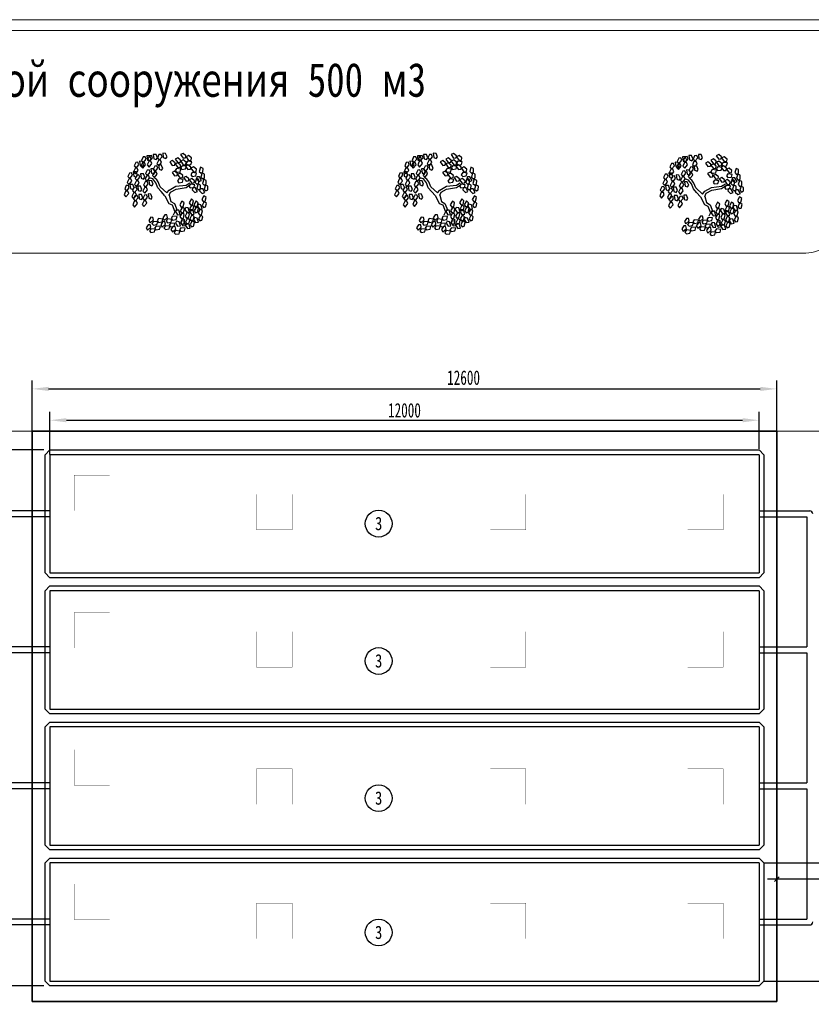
# Model space of a CAD drawing. Header units: millimetres. Extents: x 2842173 to 10151342, y -218675 to 375325.
# Tile 62 of 105: x 2856480 to 2869872, y 199283 to 215928. Entities that reach past the tile are written whole.
import ezdxf

# ---------------------------------------------------------------- set-up
doc = ezdxf.new("R2010")
doc.units = ezdxf.units.MM
doc.layers.get('Defpoints').update_dxf_attribs({"color": 255})
for name, color, linetype, lineweight in [('1轮廓实线层', 7, 'Continuous', 18), ('尺寸线层', 3, 'Continuous', 18), ('标注', 3, 'Continuous', 18), ('粗实线层', 7, 'Continuous', 35), ('金属管件', 2, 'Continuous', 18)]:
    doc.layers.add(name, color=color, linetype=linetype, lineweight=lineweight)
doc.layers.add('zelen', color=69, linetype='Continuous')
doc.styles.add('宋体', font='txt', dxfattribs={"width": 0.8})
doc.styles.add('标准', font='txt', dxfattribs={"width": 0.667})
doc.dimstyles.new('GB_尺寸', dxfattribs={"dimscale": 70, "dimtxt": 3.5, "dimasz": 4, "dimexe": 2, "dimexo": 0, "dimtad": 1, "dimdsep": 46, "dimtxsty": '标准', "dimblk": '_CAXARROW', "dimcen": 0, "dimdle": 8, "dimazin": 2, "dimtfac": 0.707107, "dimtdec": 3, "dimtmove": 2, "dimatfit": 3, "dimfxl": 1, "dimfrac": 2, "dimtolj": 1, "dimarcsym": 0})
doc.dimstyles.new('新', dxfattribs={"dimtxt": 150, "dimasz": 80, "dimexe": 50, "dimexo": 100, "dimgap": 50, "dimtad": 1, "dimdec": 0, "dimtxsty": '宋体', "dimblk": 'OBLIQUE', "dimcen": 2.5, "dimdle": 160, "dimclrd": 3, "dimadec": 0, "dimazin": 0, "dimtfac": 1, "dimtdec": 0, "dimtmove": 1, "dimatfit": 3, "dimfxl": 1, "dimtolj": 1, "dimarcsym": 0})

# ---------------------------------------------------------------- blocks, each defined once
blk = doc.blocks.new('_CAXARROW')
blk.add_hatch(color=0).paths.add_polyline_path([(0, 0), (-1, 0.125), (-1, -0.125)], flags=0)
blk = doc.blocks.new('*D111')
at = {"layer": 'Defpoints', "color": 0, "transparency": 16777216}
for p in [(2869289, 209687), (2856689, 208975), (2869289, 208975)]:
    blk.add_point(p, dxfattribs=at)
at = {"layer": '尺寸线层', "color": 0, "linetype": 'Continuous', "lineweight": -2, "transparency": 16777216}
for p, q in [((2856689, 208975), (2856689, 209827)), ((2869289, 208975), (2869289, 209827)), ((2856969, 209687), (2869009, 209687))]:
    blk.add_line(p, q, dxfattribs=at)
at = {"layer": '尺寸线层', "color": 0, "lineweight": -2, "transparency": 16777216, "xscale": 280, "yscale": 280, "zscale": 280, "rotation": 180}
blk.add_blockref('_CAXARROW', (2856689, 209687), dxfattribs=at)
at = {"layer": '尺寸线层', "color": 0, "lineweight": -2, "transparency": 16777216, "xscale": 280, "yscale": 280, "zscale": 280}
blk.add_blockref('_CAXARROW', (2869289, 209687), dxfattribs=at)
at = {"layer": '尺寸线层', "color": 0, "transparency": 16777216, "insert": (2863989, 209876), "char_height": 245, "attachment_point": 5, "style": '标准', "bg_fill": 3, "box_fill_scale": 1.1, "bg_fill_color": 256, "bg_fill_true_color": 13158600, "bg_fill_transparency": 0}
blk.add_mtext('\\A1;12600', dxfattribs=at)
blk = doc.blocks.new('*D112')
at = {"layer": 'Defpoints', "color": 0, "transparency": 16777216}
for p in [(2868989, 209157), (2856989, 208575), (2868989, 208675)]:
    blk.add_point(p, dxfattribs=at)
at = {"layer": '尺寸线层', "color": 0, "linetype": 'Continuous', "lineweight": -2, "transparency": 16777216}
for p, q in [((2856989, 208575), (2856989, 209297)), ((2868989, 208675), (2868989, 209297)), ((2857269, 209157), (2868709, 209157))]:
    blk.add_line(p, q, dxfattribs=at)
at = {"layer": '尺寸线层', "color": 0, "lineweight": -2, "transparency": 16777216, "xscale": 280, "yscale": 280, "zscale": 280, "rotation": 180}
blk.add_blockref('_CAXARROW', (2856989, 209157), dxfattribs=at)
at = {"layer": '尺寸线层', "color": 0, "lineweight": -2, "transparency": 16777216, "xscale": 280, "yscale": 280, "zscale": 280}
blk.add_blockref('_CAXARROW', (2868989, 209157), dxfattribs=at)
at = {"layer": '尺寸线层', "color": 0, "transparency": 16777216, "insert": (2862989, 209324), "char_height": 245, "attachment_point": 5, "style": '标准', "bg_fill": 3, "box_fill_scale": 1.1, "bg_fill_color": 256, "bg_fill_true_color": 13158600, "bg_fill_transparency": 0}
blk.add_mtext('\\A1;12000', dxfattribs=at)
blk = doc.blocks.new('_Oblique')
at = {"color": 0, "linetype": 'ByBlock', "lineweight": -2}
blk.add_line((-0.5, -0.5), (0.5, 0.5), dxfattribs=at)
blk = doc.blocks.new('*D113')
at = {"layer": 'Defpoints', "color": 0, "transparency": 16777216}
for p in [(2868969, 201675), (2868969, 199675), (2870337, 199675)]:
    blk.add_point(p, dxfattribs=at)
at = {"layer": '标注', "color": 3, "linetype": 'Continuous', "lineweight": -2, "transparency": 16777216}
blk.add_line((2870337, 201835), (2870337, 199515), dxfattribs=at)
at = {"layer": '标注', "color": 0, "linetype": 'Continuous', "lineweight": -2, "transparency": 16777216}
for p, q in [((2869069, 201675), (2870387, 201675)), ((2869069, 199675), (2870387, 199675))]:
    blk.add_line(p, q, dxfattribs=at)
at = {"layer": '标注', "color": 3, "lineweight": -2, "transparency": 16777216, "xscale": 80, "yscale": 80, "zscale": 80}
for p, rotation in [((2870337, 201675), 90), ((2870337, 199675), 270)]:
    blk.add_blockref('_Oblique', p, dxfattribs=dict(at, rotation=rotation))
at = {"layer": '标注', "color": 0, "transparency": 16777216, "insert": (2870212, 200675), "char_height": 150, "attachment_point": 5, "rotation": 90, "style": '宋体'}
blk.add_mtext('\\A1;3500', dxfattribs=at)
blk = doc.blocks.new('*D115')
at = {"layer": 'Defpoints', "color": 0, "transparency": 16777216}
for p in [(2869289, 202589), (2869289, 201398), (2873289, 201135)]:
    blk.add_point(p, dxfattribs=at)
at = {"layer": '标注', "color": 0, "linetype": 'Continuous', "lineweight": -2, "transparency": 16777216}
for p, q in [((2869289, 202489), (2869289, 201348)), ((2873289, 201235), (2873289, 201448))]:
    blk.add_line(p, q, dxfattribs=at)
at = {"layer": '标注', "color": 3, "linetype": 'Continuous', "lineweight": -2, "transparency": 16777216}
blk.add_line((2873449, 201398), (2869129, 201398), dxfattribs=at)
at = {"layer": '标注', "color": 3, "lineweight": -2, "transparency": 16777216, "xscale": 80, "yscale": 80, "zscale": 80, "rotation": 180}
blk.add_blockref('_Oblique', (2869289, 201398), dxfattribs=at)
at = {"layer": '标注', "color": 3, "lineweight": -2, "transparency": 16777216, "xscale": 80, "yscale": 80, "zscale": 80}
blk.add_blockref('_Oblique', (2873289, 201398), dxfattribs=at)
at = {"layer": '标注', "color": 0, "transparency": 16777216, "insert": (2871289, 201523), "char_height": 150, "attachment_point": 5, "style": '宋体'}
blk.add_mtext('\\A1;4000', dxfattribs=at)
blk = doc.blocks.new('z_98')
at = {"color": 92, "linetype": 'Continuous'}
for p, q in [((-219, 429), (-187, 456)), ((-187, 456), (-157, 442)), ((-1, 417), (16, 456)), ((16, 456), (48, 457)), ((48, 457), (42, 407)), ((-287, 359), (-237, 365)), ((-277, 327), (-287, 359)), ((-283, 404), (-250, 431)), ((-280, 380), (-283, 404)), ((-251, 376), (-280, 380)), ((-221, 417), (-251, 376)), ((-250, 431), (-221, 417)), ((-237, 365), (-219, 341)), ((-222, 354), (-189, 381)), ((-219, 329), (-222, 354)), ((-216, 405), (-219, 429)), ((-187, 401), (-216, 405)), ((-189, 381), (-160, 366)), ((-160, 366), (-189, 326)), ((-157, 442), (-187, 401)), ((-158, 378), (-125, 405)), ((-155, 354), (-158, 378)), ((-158, 321), (-126, 348)), ((-126, 350), (-155, 354)), ((-96, 391), (-126, 350)), ((-126, 348), (-96, 334)), ((-125, 405), (-96, 391)), ((-95, 346), (-62, 373)), ((-91, 321), (-95, 346)), ((-62, 373), (-33, 358)), ((-33, 358), (-62, 317)), ((14, 397), (-1, 417)), ((42, 407), (14, 397)), ((56, 418), (67, 445)), ((88, 379), (56, 418)), ((63, 350), (75, 377)), ((95, 311), (63, 350)), ((67, 445), (92, 442)), ((75, 377), (99, 374)), ((109, 404), (88, 379)), ((92, 442), (109, 404)), ((99, 374), (117, 336)), ((110, 404), (126, 444)), ((125, 384), (110, 404)), ((152, 395), (125, 384)), ((126, 444), (159, 445)), ((159, 445), (152, 395)), ((166, 406), (178, 433)), ((198, 367), (166, 406)), ((174, 338), (185, 365)), ((178, 433), (202, 430)), ((183, 389), (199, 428)), ((197, 369), (183, 389)), ((185, 365), (210, 362)), ((225, 380), (197, 369)), ((220, 391), (198, 367)), ((199, 428), (232, 430)), ((202, 430), (220, 391)), ((210, 362), (227, 323)), ((232, 430), (225, 380)), ((239, 390), (251, 418)), ((271, 351), (239, 390)), ((247, 323), (258, 350)), ((251, 418), (275, 415)), ((258, 350), (283, 347)), ((268, 325), (285, 364)), ((293, 376), (271, 351)), ((275, 415), (293, 376)), ((283, 347), (300, 308)), ((285, 364), (317, 366)), ((317, 366), (310, 316)), ((325, 326), (336, 354)), ((336, 354), (360, 351)), ((360, 351), (378, 312)), ((-436, 216), (-407, 231)), ((-417, 282), (-388, 296)), ((-416, 239), (-417, 282)), ((-394, 227), (-416, 239)), ((-407, 231), (-393, 182)), ((-374, 248), (-394, 227)), ((-388, 296), (-374, 248)), ((-343, 227), (-293, 234)), ((-340, 273), (-307, 300)), ((-336, 249), (-340, 273)), ((-307, 245), (-336, 249)), ((-307, 300), (-278, 286)), ((-278, 286), (-307, 245)), ((-293, 234), (-276, 210)), ((-235, 322), (-277, 327)), ((-276, 298), (-243, 325)), ((-273, 273), (-276, 298)), ((-243, 270), (-273, 273)), ((-243, 325), (-214, 310)), ((-214, 310), (-243, 270)), ((-219, 341), (-235, 322)), ((-225, 308), (-175, 314)), ((-216, 277), (-225, 308)), ((-189, 326), (-219, 329)), ((-174, 271), (-216, 277)), ((-175, 314), (-158, 290)), ((-158, 290), (-174, 271)), ((-162, 275), (-112, 282)), ((-152, 244), (-162, 275)), ((-155, 297), (-158, 321)), ((-126, 293), (-155, 297)), ((-110, 239), (-152, 244)), ((-96, 334), (-126, 293)), ((-121, 225), (-88, 252)), ((-112, 282), (-95, 258)), ((-95, 258), (-110, 239)), ((-62, 317), (-91, 321)), ((-88, 252), (-59, 237)), ((-59, 237), (-88, 196)), ((49, 283), (65, 323)), ((63, 263), (49, 283)), ((91, 274), (63, 263)), ((65, 323), (98, 324)), ((98, 324), (91, 274)), ((117, 336), (95, 311)), ((105, 285), (116, 312)), ((137, 246), (105, 285)), ((113, 217), (124, 244)), ((116, 312), (141, 309)), ((124, 244), (148, 241)), ((136, 238), (152, 277)), ((150, 218), (136, 238)), ((159, 270), (137, 246)), ((141, 309), (159, 270)), ((148, 241), (166, 202)), ((178, 228), (150, 218)), ((152, 277), (185, 278)), ((206, 299), (174, 338)), ((185, 278), (178, 228)), ((192, 239), (204, 266)), ((224, 200), (192, 239)), ((204, 266), (228, 263)), ((227, 323), (206, 299)), ((228, 263), (246, 225)), ((279, 284), (247, 323)), ((283, 305), (268, 325)), ((300, 308), (279, 284)), ((310, 316), (283, 305)), ((357, 287), (325, 326)), ((332, 258), (343, 286)), ((364, 219), (332, 258)), ((341, 203), (357, 242)), ((343, 286), (368, 283)), ((378, 312), (357, 287)), ((357, 242), (390, 243)), ((385, 244), (364, 219)), ((368, 283), (385, 244)), ((390, 243), (383, 193)), ((398, 204), (409, 231)), ((409, 231), (433, 228)), ((433, 228), (451, 189)), ((-455, 143), (-426, 157)), ((-453, 100), (-455, 143)), ((-435, 173), (-436, 216)), ((-413, 161), (-435, 173)), ((-426, 157), (-411, 109)), ((-393, 182), (-413, 161)), ((-400, 143), (-375, 187)), ((-370, 132), (-400, 143)), ((-375, 187), (-346, 186)), ((-370, 155), (-341, 170)), ((-340, 162), (-370, 132)), ((-369, 113), (-370, 155)), ((-327, 122), (-347, 101)), ((-346, 186), (-340, 162)), ((-334, 196), (-343, 227)), ((-341, 170), (-327, 122)), ((-292, 191), (-334, 196)), ((-319, 140), (-286, 166)), ((-315, 115), (-319, 140)), ((-286, 111), (-315, 115)), ((-276, 210), (-292, 191)), ((-286, 166), (-256, 152)), ((-256, 152), (-286, 111)), ((-255, 164), (-222, 191)), ((-251, 140), (-255, 164)), ((-222, 136), (-251, 140)), ((-222, 191), (-193, 177)), ((-193, 177), (-222, 136)), ((-188, 154), (-138, 161)), ((-178, 123), (-188, 154)), ((-184, 200), (-152, 227)), ((-181, 176), (-184, 200)), ((-152, 172), (-181, 176)), ((-136, 118), (-178, 123)), ((-152, 227), (-122, 213)), ((-122, 213), (-152, 172)), ((-138, 161), (-121, 137)), ((-121, 137), (-136, 118)), ((-117, 200), (-121, 225)), ((-88, 196), (-117, 200)), ((145, 178), (113, 217)), ((166, 202), (145, 178)), ((160, 102), (176, 141)), ((176, 141), (208, 142)), ((200, 171), (211, 199)), ((232, 132), (200, 171)), ((208, 142), (202, 92)), ((211, 199), (235, 195)), ((216, 103), (227, 130)), ((246, 225), (224, 200)), ((227, 130), (252, 127)), ((253, 157), (232, 132)), ((235, 195), (253, 157)), ((252, 127), (269, 89)), ((256, 180), (272, 219)), ((270, 160), (256, 180)), ((298, 170), (270, 160)), ((272, 219), (305, 220)), ((305, 220), (298, 170)), ((312, 181), (324, 208)), ((344, 142), (312, 181)), ((320, 113), (331, 141)), ((324, 208), (348, 205)), ((331, 141), (355, 137)), ((356, 183), (341, 203)), ((366, 167), (344, 142)), ((348, 205), (366, 167)), ((355, 137), (373, 99)), ((383, 193), (356, 183)), ((430, 165), (398, 204)), ((405, 136), (416, 163)), ((437, 97), (405, 136)), ((416, 163), (441, 160)), ((451, 189), (430, 165)), ((458, 121), (437, 97)), ((441, 160), (458, 121)), ((-474, 77), (-445, 92)), ((-472, 35), (-474, 77)), ((-451, 23), (-472, 35)), ((-432, 88), (-453, 100)), ((-430, 44), (-451, 23)), ((-445, 92), (-430, 44)), ((-438, 4), (-413, 48)), ((-408, -7), (-438, 4)), ((-411, 109), (-432, 88)), ((-413, 48), (-383, 47)), ((-378, 23), (-408, -7)), ((-389, 90), (-360, 104)), ((-388, 47), (-389, 90)), ((-366, 35), (-388, 47)), ((-383, 47), (-378, 23)), ((-347, 101), (-369, 113)), ((-345, 56), (-366, 35)), ((-360, 104), (-345, 56)), ((-353, 17), (-328, 61)), ((-323, 6), (-353, 17)), ((-328, 61), (-299, 60)), ((-293, 36), (-323, 6)), ((-322, 94), (-272, 100)), ((-312, 63), (-322, 94)), ((-270, 57), (-312, 63)), ((-299, 60), (-293, 36)), ((-272, 100), (-255, 76)), ((-255, 76), (-270, 57)), ((174, 82), (160, 102)), ((202, 92), (174, 82)), ((248, 64), (216, 103)), ((223, 35), (235, 62)), ((255, -4), (223, 35)), ((235, 62), (259, 59)), ((269, 89), (248, 64)), ((277, 21), (255, -4)), ((259, 59), (277, 21)), ((289, 39), (305, 78)), ((303, 19), (289, 39)), ((331, 29), (303, 19)), ((305, 78), (338, 79)), ((352, 74), (320, 113)), ((338, 79), (331, 29)), ((345, 40), (357, 67)), ((377, 1), (345, 40)), ((373, 99), (352, 74)), ((357, 67), (381, 64)), ((399, 26), (377, 1)), ((378, 59), (395, 98)), ((393, 39), (378, 59)), ((381, 64), (399, 26)), ((420, 49), (393, 39)), ((395, 98), (427, 99)), ((427, 99), (420, 49)), ((435, 60), (446, 87)), ((467, 21), (435, 60)), ((442, -8), (453, 19)), ((446, 87), (470, 84)), ((453, 19), (478, 16)), ((488, 46), (467, 21)), ((470, 84), (488, 46)), ((478, 16), (495, -22)), ((-457, -121), (-432, -100)), ((-453, -53), (-428, -32)), ((-442, -94), (-453, -53)), ((-419, -101), (-442, -94)), ((-432, -100), (-407, -144)), ((-428, -32), (-403, -76)), ((-403, -76), (-419, -101)), ((-361, -113), (-336, -93)), ((-350, -154), (-361, -113)), ((-336, -93), (-311, -137)), ((-307, -91), (-282, -70)), ((-296, -132), (-307, -91)), ((-282, -70), (-257, -114)), ((-199, -116), (-173, -95)), ((-173, -95), (-149, -139)), ((169, -52), (185, -13)), ((183, -72), (169, -52)), ((211, -62), (183, -72)), ((185, -13), (218, -12)), ((218, -12), (211, -62)), ((225, -51), (237, -24)), ((257, -90), (225, -51)), ((233, -119), (244, -91)), ((237, -24), (261, -27)), ((244, -91), (268, -95)), ((279, -65), (257, -90)), ((261, -27), (279, -65)), ((268, -95), (286, -133)), ((277, -57), (293, -18)), ((292, -77), (277, -57)), ((319, -67), (292, -77)), ((293, -18), (326, -17)), ((326, -17), (319, -67)), ((334, -56), (345, -29)), ((366, -95), (334, -56)), ((341, -124), (352, -97)), ((345, -29), (369, -32)), ((352, -97), (377, -100)), ((353, -28), (364, -1)), ((385, -67), (353, -28)), ((364, -1), (388, -4)), ((387, -70), (366, -95)), ((369, -32), (387, -70)), ((377, -100), (394, -138)), ((406, -42), (385, -67)), ((388, -4), (406, -42)), ((474, -47), (442, -8)), ((495, -22), (474, -47)), ((-447, -162), (-457, -121)), ((-423, -169), (-447, -162)), ((-407, -144), (-423, -169)), ((-410, -207), (-385, -186)), ((-400, -248), (-410, -207)), ((-407, -184), (-392, -136)), ((-375, -189), (-407, -184)), ((-392, -136), (-363, -131)), ((-385, -186), (-361, -230)), ((-352, -153), (-375, -189)), ((-366, -181), (-340, -161)), ((-355, -222), (-366, -181)), ((-363, -131), (-352, -153)), ((-332, -230), (-355, -222)), ((-327, -162), (-350, -154)), ((-340, -161), (-316, -205)), ((-316, -205), (-332, -230)), ((-311, -137), (-327, -162)), ((-315, -245), (-300, -197)), ((-311, -159), (-286, -138)), ((-301, -200), (-311, -159)), ((-277, -207), (-301, -200)), ((-300, -197), (-271, -192)), ((-273, -139), (-296, -132)), ((-286, -138), (-262, -182)), ((-260, -214), (-283, -249)), ((-262, -182), (-277, -207)), ((-257, -114), (-273, -139)), ((-271, -192), (-260, -214)), ((-261, -222), (-246, -174)), ((-229, -227), (-261, -222)), ((-260, -244), (-235, -224)), ((-246, -174), (-217, -169)), ((-235, -224), (-210, -268)), ((-206, -191), (-229, -227)), ((-217, -169), (-206, -191)), ((-203, -184), (-178, -163)), ((-193, -225), (-203, -184)), ((-188, -157), (-199, -116)), ((-169, -232), (-193, -225)), ((-165, -164), (-188, -157)), ((-178, -163), (-153, -207)), ((-153, -207), (-169, -232)), ((-149, -139), (-165, -164)), ((-153, -248), (-137, -199)), ((-137, -199), (-108, -194)), ((-98, -216), (-121, -252)), ((-108, -194), (-98, -216)), ((265, -158), (233, -119)), ((286, -133), (265, -158)), ((373, -163), (341, -124)), ((394, -138), (373, -163)), ((-415, -275), (-390, -254)), ((-405, -316), (-415, -275)), ((-381, -323), (-405, -316)), ((-376, -255), (-400, -248)), ((-390, -254), (-365, -298)), ((-365, -298), (-381, -323)), ((-361, -230), (-376, -255)), ((-365, -338), (-349, -290)), ((-332, -343), (-365, -338)), ((-349, -290), (-320, -285)), ((-309, -307), (-332, -343)), ((-320, -285), (-309, -307)), ((-319, -343), (-293, -322)), ((-283, -249), (-315, -245)), ((-314, -275), (-289, -254)), ((-303, -316), (-314, -275)), ((-280, -323), (-303, -316)), ((-293, -322), (-269, -366)), ((-289, -254), (-264, -298)), ((-264, -298), (-280, -323)), ((-264, -313), (-239, -292)), ((-254, -354), (-264, -313)), ((-249, -285), (-260, -244)), ((-226, -293), (-249, -285)), ((-239, -292), (-215, -336)), ((-215, -336), (-230, -361)), ((-210, -268), (-226, -293)), ((-214, -376), (-199, -328)), ((-206, -318), (-180, -297)), ((-195, -359), (-206, -318)), ((-201, -249), (-176, -229)), ((-190, -290), (-201, -249)), ((-199, -328), (-170, -323)), ((-167, -298), (-190, -290)), ((-180, -297), (-156, -341)), ((-176, -229), (-151, -273)), ((-170, -323), (-159, -345)), ((-151, -273), (-167, -298)), ((-155, -381), (-140, -333)), ((-121, -252), (-153, -248)), ((-140, -333), (-111, -328)), ((-117, -274), (-66, -270)), ((-108, -306), (-117, -274)), ((-111, -328), (-100, -350)), ((-66, -313), (-108, -306)), ((-66, -270), (-50, -294)), ((-50, -294), (-66, -313)), ((-56, -306), (-6, -301)), ((-48, -337), (-56, -306)), ((-6, -344), (-48, -337)), ((-7, -284), (0, -255)), ((31, -317), (-7, -284)), ((-6, -301), (10, -326)), ((10, -326), (-6, -344)), ((0, -255), (25, -254)), ((17, -362), (23, -333)), ((23, -333), (48, -332)), ((25, -254), (48, -289)), ((48, -289), (31, -317)), ((46, -302), (96, -297)), ((54, -333), (46, -302)), ((48, -332), (72, -367)), ((96, -340), (54, -333)), ((96, -297), (112, -322)), ((112, -322), (96, -340)), ((106, -334), (156, -329)), ((115, -365), (106, -334)), ((155, -311), (162, -283)), ((193, -345), (155, -311)), ((156, -329), (173, -354)), ((162, -283), (187, -282)), ((187, -282), (210, -317)), ((210, -317), (193, -345)), ((-308, -384), (-319, -343)), ((-285, -391), (-308, -384)), ((-269, -366), (-285, -391)), ((-268, -406), (-253, -358)), ((-236, -411), (-268, -406)), ((-230, -361), (-254, -354)), ((-253, -358), (-224, -353)), ((-213, -375), (-236, -411)), ((-224, -353), (-213, -375)), ((-182, -381), (-214, -376)), ((-211, -408), (-161, -403)), ((-202, -439), (-211, -408)), ((-161, -446), (-202, -439)), ((-172, -366), (-195, -359)), ((-159, -345), (-182, -381)), ((-156, -341), (-172, -366)), ((-161, -403), (-144, -428)), ((-144, -428), (-161, -446)), ((-123, -386), (-155, -381)), ((-150, -440), (-100, -435)), ((-142, -471), (-150, -440)), ((-100, -350), (-123, -386)), ((-101, -417), (-94, -388)), ((-63, -451), (-101, -417)), ((-100, -435), (-84, -460)), ((-94, -388), (-70, -388)), ((-93, -352), (-43, -348)), ((-85, -384), (-93, -352)), ((-43, -391), (-85, -384)), ((-70, -388), (-46, -423)), ((-46, -423), (-63, -451)), ((-43, -348), (-27, -372)), ((-27, -372), (-43, -391)), ((-33, -384), (18, -379)), ((-24, -416), (-33, -384)), ((18, -423), (-24, -416)), ((54, -395), (17, -362)), ((18, -379), (34, -404)), ((34, -404), (18, -423)), ((72, -367), (54, -395)), ((76, -388), (126, -383)), ((85, -419), (76, -388)), ((127, -426), (85, -419)), ((156, -372), (115, -365)), ((126, -383), (143, -408)), ((143, -408), (127, -426)), ((137, -420), (187, -415)), ((145, -451), (137, -420)), ((187, -458), (145, -451)), ((173, -354), (156, -372)), ((186, -397), (193, -368)), ((224, -430), (186, -397)), ((187, -415), (203, -439)), ((203, -439), (187, -458)), ((193, -368), (218, -367)), ((218, -367), (241, -403)), ((241, -403), (224, -430)), ((-100, -478), (-142, -471)), ((-84, -460), (-100, -478))]:
    blk.add_line(p, q, dxfattribs=at)
at = {"color": 33, "linetype": 'Continuous'}
for p, q in [((-221, 91), (-264, 116)), ((78, 71), (101, 126)), ((101, 126), (122, 159)), ((106, 58), (127, 118)), ((122, 159), (146, 174)), ((127, 118), (162, 161)), ((162, 161), (202, 174)), ((-221, 63), (-266, 93)), ((-104, 76), (-221, 91)), ((-106, 43), (-221, 63)), ((-42, 10), (-106, 43)), ((-26, 33), (-104, 76)), ((-26, -28), (-42, 10)), ((0, 0), (-26, 33)), ((0, 0), (78, 71)), ((24, -33), (68, 18)), ((68, 18), (106, 58)), ((-47, -98), (-87, -124)), ((-26, -28), (-47, -98)), ((24, -33), (-21, -121)), ((-87, -124), (-120, -204)), ((-61, -139), (-92, -217)), ((-92, -217), (-73, -257)), ((-21, -121), (-61, -139))]:
    blk.add_line(p, q, dxfattribs=at)
blk = doc.blocks.new('*D128')
at = {"layer": 'Defpoints', "color": 0, "transparency": 16777216}
for p in [(2856989, 208655), (2855157, 199595), (2856989, 199595)]:
    blk.add_point(p, dxfattribs=at)
at = {"layer": '金属管件', "color": 3, "linetype": 'Continuous', "lineweight": -2, "transparency": 16777216}
blk.add_line((2855157, 208815), (2855157, 199435), dxfattribs=at)
at = {"layer": '金属管件', "color": 0, "linetype": 'Continuous', "lineweight": -2, "transparency": 16777216}
for p, q in [((2856889, 208655), (2855107, 208655)), ((2856889, 199595), (2855107, 199595))]:
    blk.add_line(p, q, dxfattribs=at)
at = {"layer": '金属管件', "color": 3, "lineweight": -2, "transparency": 16777216, "xscale": 80, "yscale": 80, "zscale": 80}
for p, rotation in [((2855157, 208655), 90), ((2855157, 199595), 270)]:
    blk.add_blockref('_Oblique', p, dxfattribs=dict(at, rotation=rotation))
at = {"layer": '金属管件', "color": 0, "transparency": 16777216, "insert": (2855032, 204125), "char_height": 150, "attachment_point": 5, "rotation": 90, "style": '宋体'}
blk.add_mtext('\\A1;9060', dxfattribs=at)

msp = doc.modelspace()

# ---------------------------------------------------------------- linework, layer by layer
at = {"ltscale": 2}
for p, q in [((2869068.738, 207701.28), (2869068.738, 207548.28)), ((2869068.738, 207701.28), (2869068.738, 207548.28)), ((2869068.738, 205401.28), (2869068.738, 205248.28)), ((2869068.738, 205401.28), (2869068.738, 205248.28)), ((2869068.738, 203101.28), (2869068.738, 202948.28)), ((2869068.738, 203101.28), (2869068.738, 202948.28)), ((2869068.738, 200801.28), (2869068.738, 200648.28)), ((2869068.738, 200801.28), (2869068.738, 200648.28))]:
    msp.add_line(p, q, dxfattribs=at)
for p, q in [((2856908.738, 206574.777), (2856988.738, 206494.777)), ((2856988.738, 206574.777), (2868988.738, 206574.777)), ((2869068.738, 206574.777), (2868988.738, 206494.777)), ((2868988.738, 206494.777), (2856988.738, 206494.777)), ((2856908.738, 206274.777), (2856988.738, 206354.777)), ((2856908.738, 204274.777), (2856908.738, 206274.777)), ((2856988.738, 206354.777), (2868988.738, 206354.777)), ((2856988.738, 206274.777), (2856988.738, 204274.777)), ((2868988.738, 206274.777), (2856988.738, 206274.777)), ((2856988.738, 206274.777), (2856988.738, 204274.777)), ((2869068.738, 206274.777), (2868988.738, 206354.777)), ((2868988.738, 206274.777), (2868988.738, 204274.777)), ((2869068.738, 206274.777), (2869068.738, 204274.777)), ((2856908.738, 204274.777), (2856988.738, 204194.777)), ((2856988.738, 204274.777), (2868988.738, 204274.777)), ((2869068.738, 204274.777), (2868988.738, 204194.777)), ((2868988.738, 204194.777), (2856988.738, 204194.777)), ((2856908.738, 203974.777), (2856988.738, 204054.777)), ((2856908.738, 201974.777), (2856908.738, 203974.777)), ((2856988.738, 204054.777), (2868988.738, 204054.777)), ((2856988.738, 203974.777), (2856988.738, 201974.777)), ((2868988.738, 203974.777), (2856988.738, 203974.777)), ((2856988.738, 203974.777), (2856988.738, 201974.777)), ((2869068.738, 203974.777), (2868988.738, 204054.777)), ((2868988.738, 203974.777), (2868988.738, 201974.777)), ((2869068.738, 203974.777), (2869068.738, 201974.777)), ((2856908.738, 201974.777), (2856988.738, 201894.777)), ((2856988.738, 201974.777), (2868988.738, 201974.777)), ((2869068.738, 201974.777), (2868988.738, 201894.777)), ((2856908.738, 201674.777), (2856988.738, 201754.777)), ((2868988.738, 201894.777), (2856988.738, 201894.777)), ((2856988.738, 201754.777), (2868988.738, 201754.777)), ((2869068.738, 201674.777), (2868988.738, 201754.777)), ((2856908.738, 199674.777), (2856908.738, 201674.777)), ((2856988.738, 201674.777), (2856988.738, 199674.777)), ((2868988.738, 201674.777), (2856988.738, 201674.777)), ((2856988.738, 201674.777), (2856988.738, 199674.777)), ((2868988.738, 201674.777), (2868988.738, 199674.777)), ((2869068.738, 201674.777), (2869068.738, 199674.777)), ((2856908.738, 199674.777), (2856988.738, 199594.777)), ((2856988.738, 199674.777), (2868988.738, 199674.777)), ((2868988.738, 199594.777), (2856988.738, 199594.777)), ((2869068.738, 199674.777), (2868988.738, 199594.777))]:
    msp.add_line(p, q)
at = {"color": 0, "ltscale": 10}
for points in [[(2858001.691, 208229.16, 3.503, 3.503, 0), (2858001.691, 207629.16, 3.503, 3.503, 0), (2857401.691, 207629.16, 3.503, 3.503, 0), (2857401.691, 208229.16, 3.503, 3.503, 0)], [(2861087.565, 207903.848, 3.503, 3.503, 0), (2861087.565, 207303.848, 3.503, 3.503, 0), (2860487.565, 207303.848, 3.503, 3.503, 0), (2860487.565, 207903.848, 3.503, 3.503, 0)], [(2865042.393, 207903.848, 3.503, 3.503, 0), (2865042.393, 207303.848, 3.503, 3.503, 0), (2864442.393, 207303.848, 3.503, 3.503, 0), (2864442.393, 207903.848, 3.503, 3.503, 0)], [(2868379.606, 207903.848, 3.503, 3.503, 0), (2868379.606, 207303.848, 3.503, 3.503, 0), (2867779.606, 207303.848, 3.503, 3.503, 0), (2867779.606, 207903.848, 3.503, 3.503, 0)], [(2858001.691, 205907.385, 3.503, 3.503, 0), (2858001.691, 205307.385, 3.503, 3.503, 0), (2857401.691, 205307.385, 3.503, 3.503, 0), (2857401.691, 205907.385, 3.503, 3.503, 0)], [(2861087.565, 205582.073, 3.503, 3.503, 0), (2861087.565, 204982.073, 3.503, 3.503, 0), (2860487.565, 204982.073, 3.503, 3.503, 0), (2860487.565, 205582.073, 3.503, 3.503, 0)], [(2865042.393, 205582.073, 3.503, 3.503, 0), (2865042.393, 204982.073, 3.503, 3.503, 0), (2864442.393, 204982.073, 3.503, 3.503, 0), (2864442.393, 205582.073, 3.503, 3.503, 0)], [(2868379.606, 205582.073, 3.503, 3.503, 0), (2868379.606, 204982.073, 3.503, 3.503, 0), (2867779.606, 204982.073, 3.503, 3.503, 0), (2867779.606, 205582.073, 3.503, 3.503, 0)], [(2858001.691, 203588.387, 3.503, 3.503, 0), (2858001.691, 202988.387, 3.503, 3.503, 0), (2857401.691, 202988.387, 3.503, 3.503, 0), (2857401.691, 203588.387, 3.503, 3.503, 0)], [(2861087.565, 203263.075, 3.503, 3.503, 0), (2861087.565, 202663.075, 3.503, 3.503, 0), (2860487.565, 202663.075, 3.503, 3.503, 0), (2860487.565, 203263.075, 3.503, 3.503, 0)], [(2865042.393, 203263.075, 3.503, 3.503, 0), (2865042.393, 202663.075, 3.503, 3.503, 0), (2864442.393, 202663.075, 3.503, 3.503, 0), (2864442.393, 203263.075, 3.503, 3.503, 0)], [(2868379.606, 203263.075, 3.503, 3.503, 0), (2868379.606, 202663.075, 3.503, 3.503, 0), (2867779.606, 202663.075, 3.503, 3.503, 0), (2867779.606, 203263.075, 3.503, 3.503, 0)], [(2858001.691, 201317.851, 3.503, 3.503, 0), (2858001.691, 200717.851, 3.503, 3.503, 0), (2857401.691, 200717.851, 3.503, 3.503, 0), (2857401.691, 201317.851, 3.503, 3.503, 0)], [(2861087.565, 200992.539, 3.503, 3.503, 0), (2861087.565, 200392.539, 3.503, 3.503, 0), (2860487.565, 200392.539, 3.503, 3.503, 0), (2860487.565, 200992.539, 3.503, 3.503, 0)], [(2865042.393, 200992.539, 3.503, 3.503, 0), (2865042.393, 200392.539, 3.503, 3.503, 0), (2864442.393, 200392.539, 3.503, 3.503, 0), (2864442.393, 200992.539, 3.503, 3.503, 0)], [(2868379.606, 200992.539, 3.503, 3.503, 0), (2868379.606, 200392.539, 3.503, 3.503, 0), (2867779.606, 200392.539, 3.503, 3.503, 0), (2867779.606, 200992.539, 3.503, 3.503, 0)]]:
    msp.add_lwpolyline(points, format="xyseb", close=True, dxfattribs=at)
at = {"layer": '1轮廓实线层'}
for p, q in [((2869068.738, 207548.28), (2869068.738, 207701.28)), ((2869068.738, 207548.28), (2869068.738, 207701.28)), ((2869068.738, 205248.28), (2869068.738, 205401.28)), ((2869068.738, 205248.28), (2869068.738, 205401.28)), ((2869068.738, 202948.28), (2869068.738, 203101.28)), ((2869068.738, 202948.28), (2869068.738, 203101.28)), ((2869068.738, 200648.28), (2869068.738, 200801.28)), ((2869068.738, 200648.28), (2869068.738, 200801.28))]:
    msp.add_line(p, q, dxfattribs=at)
at = {"layer": '尺寸线层', "color": 240, "lineweight": 30, "true_color": 0xed1f24}
for centre in [(2862552.868, 207408.905), (2862552.868, 205087.13), (2862552.868, 202768.132), (2862552.868, 200497.597)]:
    msp.add_circle(centre, 225.874, dxfattribs=at)
at = {"layer": '粗实线层', "color": 4}
for p, q in [((2856688.941, 208974.777), (2869288.938, 208974.777)), ((2856688.941, 199331.254), (2856688.941, 208974.777)), ((2869288.938, 208974.777), (2869288.938, 199331.254)), ((2856688.941, 199331.254), (2869288.938, 199331.254))]:
    msp.add_line(p, q, dxfattribs=at)
at = {"layer": '金属管件', "color": 7}
msp.add_line((2883134.895, 215745.7), (2842420.45, 215745.7), dxfattribs=at)
at = {"layer": '金属管件', "color": 55, "true_color": 0x999b37}
msp.add_line((2849282.113, 211976.359), (2869780.584, 211983.272), dxfattribs=at)
at = {"layer": '金属管件', "color": 143, "lineweight": 30, "true_color": 0x7aafdf}
for p, q in [((2856988.738, 207624.777), (2855670.714, 207624.777)), ((2868988.738, 207624.777), (2869846.748, 207624.777)), ((2856988.738, 207524.777), (2855720.714, 207524.777)), ((2868988.738, 207524.777), (2869796.748, 207524.777)), ((2869796.748, 207524.777), (2869796.748, 205324.777)), ((2856988.738, 205324.777), (2855720.714, 205324.777)), ((2868988.738, 205324.777), (2869796.748, 205324.777)), ((2856988.738, 205224.777), (2855720.714, 205224.777)), ((2868988.738, 205224.777), (2869796.748, 205224.777)), ((2869796.748, 205224.777), (2869796.748, 203024.777)), ((2856988.738, 203024.777), (2855720.714, 203024.777)), ((2856988.738, 202924.777), (2855720.714, 202924.777)), ((2868988.738, 203024.777), (2869796.748, 203024.777)), ((2868988.738, 202924.777), (2869796.748, 202924.777)), ((2869796.748, 202924.777), (2869796.748, 200724.777)), ((2856988.738, 200624.777), (2855670.714, 200624.777)), ((2856988.738, 200724.777), (2855720.714, 200724.777)), ((2868988.738, 200724.777), (2869796.748, 200724.777)), ((2868988.738, 200624.777), (2869846.748, 200624.777))]:
    msp.add_line(p, q, dxfattribs=at)
at = {"layer": '金属管件', "color": 55, "true_color": 0x999b37}
msp.add_arc((2869788.938, 212483.202), 500, 269.0426004, 0, dxfattribs=at)
at = {"layer": '金属管件', "color": 143, "lineweight": 30, "true_color": 0x7aafdf}
for centre, start, end in [((2869846.748, 207574.777), 0, 90), ((2869846.748, 200674.777), 270, 0)]:
    msp.add_arc(centre, 50, start, end, dxfattribs=at)

# ---------------------------------------------------------------- block references
at = {"layer": 'zelen', "xscale": -1.463944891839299, "yscale": 1.463944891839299, "zscale": 1.463944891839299}
for p in [(2858970.643, 213000.131), (2863546.443, 213000.131), (2868031.434, 212981.475)]:
    msp.add_blockref('z_98', p, dxfattribs=at)

# ---------------------------------------------------------------- texts
at = {"layer": '尺寸线层', "color": 0, "lineweight": 30, "insert": (2855570.641, 214820.546), "char_height": 573.16441, "width": 26401.95425, "attachment_point": 5, "style": '宋体'}
msp.add_mtext('{\\f宋体|b0|i0|c134|p2;Генеральный план очистной сооружения }5{\\f宋体|b0|i0|c134|p2;00 м3}', dxfattribs=at)
at = {"layer": '尺寸线层', "color": 240, "lineweight": 30, "true_color": 0xed1f24, "char_height": 225, "attachment_point": 5, "style": '宋体'}
for insert in [(2862552.868, 207409.342), (2862552.868, 205087.567), (2862552.868, 202768.569), (2862552.868, 200498.034)]:
    msp.add_mtext('3', dxfattribs=dict(at, insert=insert))

# ---------------------------------------------------------------- dimensions: what is measured, and where the dimension line sits
at = {"layer": '标注'}
dim = msp.add_linear_dim(base=(2869288.938, 201398.393), p1=(2873288.95, 201134.787), p2=(2869288.938, 202589.21), dimstyle='新', override={"dimsah": 1}, dxfattribs=at)
dim.commit()
dim.dimension.update_dxf_attribs({"geometry": '*D115', "text_midpoint": (2871288.944, 201523.393)})
dim = msp.add_linear_dim(base=(2870337.295, 199674.777), p1=(2868968.738, 201674.777), p2=(2868968.738, 199674.777), angle=270, text='3500', dimstyle='新', override={"dimsah": 1}, dxfattribs=at)
dim.commit()
dim.dimension.update_dxf_attribs({"geometry": '*D113', "text_midpoint": (2870337.295, 200674.777), "dimtype": 160})

# ---------------------------------------------------------------- next in the draw order: dimensions: what is measured, and where the dimension line sits
at = {"layer": '尺寸线层'}
dim = msp.add_linear_dim(base=(2869288.938, 209687.471), p1=(2856688.941, 208974.777), p2=(2869288.938, 208974.777), dimstyle='GB_尺寸', override={"dimsah": 1, "dimtfill": 1, "dimtzin": 0}, dxfattribs=at)
dim.commit()
dim.dimension.update_dxf_attribs({"geometry": '*D111', "text_midpoint": (2863988.94, 209876.158), "dimtype": 160})

# ---------------------------------------------------------------- next in the draw order: linework, layer by layer
at = {"layer": '金属管件', "color": 55, "true_color": 0x999b37}
for p, q in [((2856688.941, 208974.777), (2851783.295, 208973.122)), ((2870788.938, 208974.783), (2869288.938, 208974.783))]:
    msp.add_line(p, q, dxfattribs=at)

# ---------------------------------------------------------------- next in the draw order: dimensions: what is measured, and where the dimension line sits
at = {"layer": '尺寸线层'}
dim = msp.add_linear_dim(base=(2868988.738, 209157.418), p1=(2856988.738, 208574.777), p2=(2868988.738, 208674.777), dimstyle='GB_尺寸', override={"dimsah": 1, "dimtfill": 1, "dimtzin": 0}, dxfattribs=at)
dim.commit()
dim.dimension.update_dxf_attribs({"geometry": '*D112', "text_midpoint": (2862988.738, 209323.668)})

# ---------------------------------------------------------------- next in the draw order: linework, layer by layer
for p, q in [((2856908.738, 208574.777), (2856988.738, 208654.777)), ((2856908.738, 206574.777), (2856908.738, 208574.777)), ((2856988.738, 208654.777), (2868988.738, 208654.777)), ((2856988.738, 208574.777), (2856988.738, 206574.777)), ((2868988.738, 208574.777), (2856988.738, 208574.777)), ((2869068.738, 208574.777), (2868988.738, 208654.777)), ((2868988.738, 208574.777), (2868988.738, 206574.777)), ((2869068.738, 208574.777), (2869068.738, 206574.777))]:
    msp.add_line(p, q)
at = {"layer": '金属管件', "color": 7}
msp.add_lwpolyline([(2842172.568, 215928.398), (2883290.198, 215928.398), (2883290.198, 184449.606), (2842172.568, 184449.606)], close=True, dxfattribs=at)

# ---------------------------------------------------------------- next in the draw order: dimensions: what is measured, and where the dimension line sits
at = {"layer": '金属管件'}
dim = msp.add_aligned_dim(p1=(2856988.738, 208654.777), p2=(2856988.738, 199594.777), distance=-1831.929, dimstyle='新', dxfattribs=at)
dim.commit()
dim.dimension.update_dxf_attribs({"geometry": '*D128', "text_midpoint": (2855031.809, 204124.777)})

doc.saveas('drawing.dxf')
